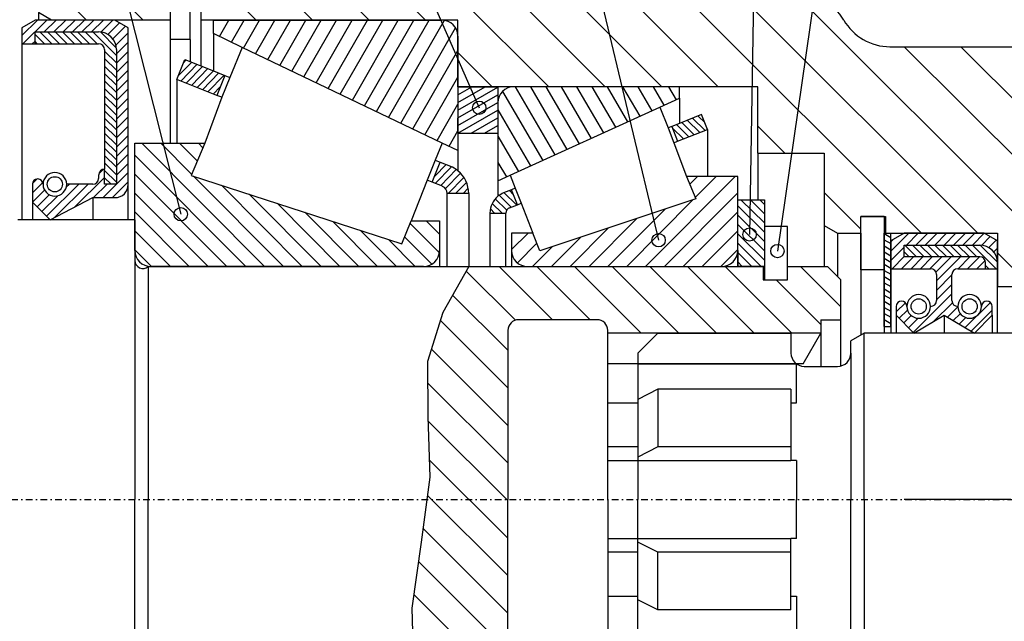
# Model space of a CAD drawing. Extents: x -297 to 297, y -210 to 210.
# Tile 8 of 12: x -95 to -21, y 83 to 128. Entities that reach past the tile are written whole.
import ezdxf

# ---------------------------------------------------------------- set-up
doc = ezdxf.new("R2010")
doc.units = 0
doc.linetypes.add('DASHDOT', pattern=[1, 0.5, -0.25, 0, -0.25])
for name, color, linetype in [('ARBR_1', 7, 'CONTINUOUS'), ('AXES', 7, 'CONTINUOUS'), ('COUPES', 7, 'CONTINUOUS'), ('FLASQU', 7, 'CONTINUOUS'), ('JOINTS', 7, 'CONTINUOUS'), ('PALIER', 7, 'CONTINUOUS'), ('ROU_14', 7, 'CONTINUOUS'), ('STANDA', 7, 'CONTINUOUS')]:
    doc.layers.add(name, color=color, linetype=linetype)

# ---------------------------------------------------------------- blocks, each defined once
blk = doc.blocks.new('*X762')
at = {"layer": 'ARBR_1', "color": 4, "linetype": 'CONTINUOUS'}
for p, q in [((-58.906, 109.5), (-54.895, 105.5)), ((-56.078, 109.5), (-52.067, 105.5)), ((-53.25, 109.5), (-48.236, 104.5)), ((-50.422, 109.5), (-45.408, 104.5)), ((-47.594, 109.5), (-42.58, 104.5)), ((-44.766, 109.5), (-39.752, 104.5)), ((-41.938, 109.5), (-36.924, 104.5)), ((-39.11, 109.5), (-39.1, 109.49)), ((-36.282, 109.5), (-33.25, 106.476)), ((-61.386, 109.153), (-57.687, 105.464)), ((-38.108, 108.5), (-34.75, 105.152)), ((-62.401, 107.344), (-58.25, 103.205)), ((-63.318, 105.439), (-58.25, 100.385)), ((-63.994, 103.293), (-58.25, 97.565)), ((-64.28, 100.758), (-58.25, 94.745)), ((-64.255, 97.914), (-58.25, 91.925)), ((-64.149, 94.988), (-58.25, 89.105)), ((-64.286, 92.305), (-58.25, 86.285)), ((-64.62, 89.817), (-58.25, 83.465)), ((-64.965, 87.341), (-58.25, 80.645)), ((-65.318, 84.873), (-54.915, 74.5)), ((-65.411, 82.146), (-57.743, 74.5)), ((-65.317, 79.233), (-60.571, 74.5)), ((-48.617, 79.5), (-43.603, 74.5)), ((-45.789, 79.5), (-40.775, 74.5)), ((-42.961, 79.5), (-38.95, 75.5)), ((-40.133, 79.5), (-35.119, 74.5)), ((-37.305, 79.5), (-33.272, 75.478)), ((-56.099, 78.5), (-52.087, 74.5)), ((-53.271, 78.5), (-49.259, 74.5)), ((-50.853, 78.909), (-46.431, 74.5)), ((-33.475, 78.5), (-33.25, 78.276)), ((-64.805, 75.901), (-63.399, 74.5))]:
    blk.add_line(p, q, dxfattribs=at)
blk = doc.blocks.new('*X2171')
at = {"layer": 'FLASQU', "color": 4, "linetype": 'CONTINUOUS'}
for p, q in [((-82.439, 146), (-64.43, 128)), ((-78.197, 146), (-55.186, 123)), ((-84.5, 143.82), (-68.672, 128)), ((-84.5, 139.58), (-72.914, 128)), ((-84.5, 135.34), (-77.156, 128)), ((-62.981, 135.031), (-50.944, 123)), ((-58.708, 135), (-46.702, 123)), ((-54.464, 134.999), (-42.46, 123)), ((-89.642, 132), (-85.64, 128)), ((-93.192, 131.308), (-89.882, 128)), ((-45.221, 130), (-27.213, 112)), ((-40.979, 130), (-22.971, 112)), ((-36.737, 130), (-15.727, 109)), ((-28.493, 126), (-11.485, 109)), ((-24.251, 126), (-7.243, 109)), ((-62, 125.571), (-59.428, 123)), ((-39.5, 120.041), (-37.458, 118)), ((-34.5, 115.044), (-31.75, 112.295)), ((-21.5, 110.53), (-18.969, 108))]:
    blk.add_line(p, q, dxfattribs=at)
blk = doc.blocks.new('*X2541')
at = {"layer": 'PALIER', "color": 4, "linetype": 'CONTINUOUS'}
for p, q in [((-57.703, 123), (-54.726, 117.879)), ((-56.553, 123), (-53.816, 118.293)), ((-55.402, 123), (-52.906, 118.706)), ((-54.251, 123), (-51.995, 119.12)), ((-53.1, 123), (-51.085, 119.534)), ((-51.95, 123), (-50.175, 119.948)), ((-50.799, 123), (-49.265, 120.361)), ((-49.648, 123), (-48.355, 120.775)), ((-48.498, 123), (-47.445, 121.189)), ((-47.347, 123), (-46.534, 121.603)), ((-46.196, 123), (-45.624, 122.016)), ((-58.649, 122.648), (-55.636, 117.465)), ((-59, 121.272), (-56.546, 117.051)), ((-59, 119.293), (-57.456, 116.638)), ((-59, 117.314), (-58.367, 116.225))]:
    blk.add_line(p, q, dxfattribs=at)
blk = doc.blocks.new('*X2549')
at = {"layer": 'PALIER', "color": 4, "linetype": 'CONTINUOUS'}
for p, q in [((-47.918, 109.5), (-41.197, 116.25)), ((-44.604, 115.668), (-44.025, 116.25)), ((-44.183, 114.671), (-42.611, 116.25)), ((-46.504, 109.5), (-41, 115.027)), ((-49.332, 109.5), (-44.338, 114.516)), ((-52.16, 109.5), (-48.574, 113.101)), ((-50.746, 109.5), (-46.456, 113.808)), ((-45.09, 109.5), (-41, 113.607)), ((-53.574, 109.5), (-50.693, 112.394)), ((-57.974, 110.762), (-56.741, 112)), ((-54.988, 109.5), (-52.811, 111.686)), ((-43.676, 109.5), (-41, 112.187)), ((-57.54, 109.777), (-56.08, 111.243)), ((-56.402, 109.5), (-54.929, 110.979)), ((-42.262, 109.5), (-41, 110.767))]:
    blk.add_line(p, q, dxfattribs=at)
blk = doc.blocks.new('*X2561')
at = {"layer": 'PALIER', "color": 4, "linetype": 'CONTINUOUS'}
for p, q in [((-79.912, 126.775), (-79.208, 128)), ((-79.006, 126.338), (-78.05, 128)), ((-78.099, 125.901), (-76.893, 128)), ((-77.192, 125.467), (-75.736, 128)), ((-76.284, 125.033), (-74.578, 128)), ((-75.376, 124.599), (-73.421, 128)), ((-74.468, 124.165), (-72.264, 128)), ((-73.56, 123.731), (-71.106, 128)), ((-72.652, 123.297), (-69.949, 128)), ((-71.744, 122.863), (-68.792, 128)), ((-70.836, 122.428), (-67.634, 128)), ((-69.928, 121.994), (-66.477, 128)), ((-69.02, 121.56), (-65.32, 128)), ((-68.113, 121.126), (-64.162, 128)), ((-67.205, 120.692), (-63.013, 127.985)), ((-66.297, 120.258), (-62.177, 127.426)), ((-65.389, 119.824), (-62, 125.721)), ((-64.481, 119.39), (-62, 123.707)), ((-63.573, 118.956), (-62, 121.693)), ((-62.666, 118.521), (-62, 119.679))]:
    blk.add_line(p, q, dxfattribs=at)
blk = doc.blocks.new('*X2569')
at = {"layer": 'PALIER', "color": 4, "linetype": 'CONTINUOUS'}
for p, q in [((-85.726, 118.75), (-76.515, 109.5)), ((-84.312, 118.75), (-82.002, 116.43)), ((-82.898, 118.75), (-81.577, 117.423)), ((-81.484, 118.75), (-81.152, 118.417)), ((-86.25, 117.856), (-77.929, 109.5)), ((-86.25, 116.436), (-79.343, 109.5)), ((-81.851, 116.279), (-75.101, 109.5)), ((-79.761, 115.6), (-73.687, 109.5)), ((-86.25, 115.016), (-80.757, 109.5)), ((-77.672, 114.922), (-72.273, 109.5)), ((-75.582, 114.243), (-70.859, 109.5)), ((-86.25, 113.596), (-82.171, 109.5)), ((-73.492, 113.565), (-69.445, 109.5)), ((-71.403, 112.886), (-68.031, 109.5)), ((-65.597, 112.735), (-63.395, 110.524)), ((-64.376, 112.93), (-63.382, 111.931)), ((-86.25, 112.176), (-83.585, 109.5)), ((-69.313, 112.208), (-66.617, 109.5)), ((-66.002, 111.722), (-63.962, 109.674)), ((-67.223, 111.529), (-65.203, 109.5)), ((-86.25, 110.756), (-84.999, 109.5))]:
    blk.add_line(p, q, dxfattribs=at)
blk = doc.blocks.new('*X2718')
at = {"layer": 'PALIER', "color": 4, "linetype": 'CONTINUOUS'}
for p, q in [((-82.607, 124.792), (-82.397, 125.007)), ((-82.995, 123.814), (-81.99, 124.844)), ((-82.811, 123.423), (-81.583, 124.681)), ((-82.404, 123.26), (-81.176, 124.518)), ((-81.996, 123.097), (-80.769, 124.355)), ((-81.589, 122.934), (-80.362, 124.192)), ((-81.182, 122.772), (-79.954, 124.03)), ((-80.775, 122.609), (-79.546, 123.868)), ((-80.367, 122.446), (-79.849, 122.977)), ((-63.748, 116.269), (-62.891, 117.147)), ((-63.706, 115.732), (-62.488, 116.981)), ((-63.355, 117.252), (-63.3, 117.309)), ((-63.297, 115.571), (-62.124, 116.773)), ((-62.945, 115.352), (-61.816, 116.509)), ((-62.742, 114.98), (-61.559, 116.192)), ((-62.175, 114.98), (-61.359, 115.816)), ((-61.609, 114.98), (-61.229, 115.37))]:
    blk.add_line(p, q, dxfattribs=at)
blk = doc.blocks.new('*X2744')
at = {"layer": 'PALIER', "color": 4, "linetype": 'CONTINUOUS'}
for p, q in [((-44.381, 120.634), (-43.447, 119.711)), ((-43.977, 120.795), (-43.477, 120.301)), ((-45.897, 119.895), (-45.067, 119.073)), ((-45.594, 120.155), (-44.662, 119.233)), ((-45.188, 120.314), (-44.257, 119.392)), ((-44.785, 120.474), (-43.852, 119.552)), ((-45.538, 118.98), (-45.472, 118.914)), ((-59.2, 114.575), (-58.343, 113.728)), ((-58.902, 114.841), (-58.009, 113.957)), ((-58.532, 115.035), (-57.603, 114.116)), ((-58.131, 115.198), (-57.844, 114.914)), ((-59.425, 114.239), (-58.689, 113.51)), ((-59.568, 113.82), (-59.255, 113.51))]:
    blk.add_line(p, q, dxfattribs=at)
blk = doc.blocks.new('*X3268')
at = {"layer": 'JOINTS', "color": 4, "linetype": 'CONTINUOUS'}
for p, q in [((-94.75, 126.835), (-93.572, 128)), ((-94.664, 126.22), (-92.863, 128)), ((-93.056, 127.11), (-92.155, 128)), ((-92.348, 127.11), (-91.447, 128)), ((-91.64, 127.11), (-90.739, 128)), ((-90.931, 127.11), (-90.031, 128)), ((-90.223, 127.11), (-89.323, 128)), ((-89.515, 127.11), (-88.615, 128)), ((-88.815, 127.103), (-87.907, 128)), ((-88.288, 126.923), (-87.401, 127.801)), ((-87.915, 126.592), (-86.951, 127.545)), ((-93.956, 126.22), (-93.75, 126.423)), ((-87.684, 126.12), (-86.75, 127.044)), ((-87.639, 125.465), (-86.75, 126.344)), ((-87.639, 124.765), (-86.75, 125.644)), ((-87.639, 124.065), (-86.75, 124.944)), ((-87.639, 123.365), (-86.75, 124.244)), ((-87.639, 122.665), (-86.75, 123.544)), ((-87.639, 121.965), (-86.75, 122.844)), ((-87.639, 121.265), (-86.75, 122.144)), ((-87.639, 120.565), (-86.75, 121.444)), ((-87.639, 119.865), (-86.75, 120.744)), ((-87.639, 119.165), (-86.75, 120.044)), ((-87.639, 118.465), (-86.75, 119.343)), ((-87.639, 117.764), (-86.75, 118.643)), ((-87.639, 117.064), (-86.75, 117.943)), ((-88.959, 116.46), (-88.613, 116.801)), ((-87.639, 116.364), (-86.75, 117.243)), ((-93.945, 115.73), (-93.605, 116.066)), ((-90.78, 113.958), (-88.528, 116.185)), ((-88.645, 114.67), (-86.75, 116.543)), ((-93.95, 115.025), (-93.171, 115.796)), ((-92.89, 113.273), (-90.465, 115.67)), ((-92.28, 113.176), (-89.757, 115.67)), ((-91.402, 115.444), (-91.173, 115.67)), ((-89.353, 114.67), (-88.341, 115.67)), ((-87.937, 114.67), (-86.75, 115.843)), ((-93.947, 114.327), (-93.034, 115.231)), ((-93.595, 113.976), (-92.676, 114.884)), ((-93.243, 113.624), (-92.045, 114.808))]:
    blk.add_line(p, q, dxfattribs=at)
blk = doc.blocks.new('*X3292')
at = {"layer": 'JOINTS', "color": 4, "linetype": 'CONTINUOUS'}
for p, q in [((-93.75, 126.918), (-93.044, 126.22)), ((-93.378, 127.11), (-92.478, 126.22)), ((-92.812, 127.11), (-91.912, 126.22)), ((-92.246, 127.11), (-91.346, 126.22)), ((-91.68, 127.11), (-90.78, 126.22)), ((-91.114, 127.11), (-90.214, 126.22)), ((-90.548, 127.11), (-89.648, 126.22)), ((-89.982, 127.11), (-89.082, 126.22)), ((-89.416, 127.11), (-87.639, 125.352)), ((-88.846, 127.106), (-87.647, 125.92)), ((-93.75, 126.358), (-93.61, 126.22)), ((-88.528, 125.672), (-87.639, 124.792)), ((-88.528, 125.112), (-87.639, 124.232)), ((-88.528, 124.552), (-87.639, 123.672)), ((-88.528, 123.992), (-87.639, 123.112)), ((-88.528, 123.432), (-87.639, 122.552)), ((-88.528, 122.872), (-87.639, 121.992)), ((-88.528, 122.312), (-87.639, 121.432)), ((-88.528, 121.751), (-87.639, 120.872)), ((-88.528, 121.191), (-87.639, 120.312)), ((-88.528, 120.631), (-87.639, 119.752)), ((-88.528, 120.071), (-87.639, 119.192)), ((-88.528, 119.511), (-87.639, 118.632)), ((-88.528, 118.951), (-87.639, 118.072)), ((-88.528, 118.391), (-87.639, 117.512)), ((-88.528, 117.831), (-87.639, 116.952)), ((-88.528, 117.271), (-87.639, 116.392)), ((-88.528, 116.711), (-87.639, 115.832)), ((-88.528, 116.151), (-88.042, 115.67))]:
    blk.add_line(p, q, dxfattribs=at)
blk = doc.blocks.new('*X3751')
at = {"layer": 'STANDA', "color": 4, "linetype": 'CONTINUOUS'}
for p, q in [((-41, 114.041), (-39, 112.064)), ((-40.756, 114.5), (-39, 112.764)), ((-40.048, 114.5), (-39, 113.464)), ((-39.34, 114.5), (-39, 114.164)), ((-41, 113.341), (-39, 111.364)), ((-41, 112.641), (-39, 110.664)), ((-41, 111.941), (-39, 109.964)), ((-41, 111.241), (-39.239, 109.5)), ((-41, 110.541), (-39.947, 109.5)), ((-41, 109.841), (-40.655, 109.5))]:
    blk.add_line(p, q, dxfattribs=at)
blk = doc.blocks.new('*X3761')
at = {"layer": 'STANDA', "color": 4, "linetype": 'CONTINUOUS'}
for p, q in [((-62, 121.818), (-59.952, 123)), ((-62, 122.395), (-60.952, 123)), ((-62, 122.972), (-61.952, 123)), ((-62, 121.24), (-59, 122.972)), ((-62, 120.663), (-59, 122.395)), ((-62, 120.086), (-59, 121.818)), ((-62, 119.508), (-59, 121.24)), ((-61.014, 119.5), (-59, 120.663)), ((-60.014, 119.5), (-59, 120.086)), ((-59.014, 119.5), (-59, 119.508)), ((-62, 62.929), (-59.278, 64.5)), ((-62, 63.506), (-60.278, 64.5)), ((-62, 64.083), (-61.278, 64.5)), ((-62, 62.351), (-59, 64.083)), ((-62, 61.774), (-59, 63.506)), ((-62, 61.197), (-59, 62.929)), ((-61.341, 61), (-59, 62.351)), ((-60.341, 61), (-59, 61.774)), ((-59.341, 61), (-59, 61.197))]:
    blk.add_line(p, q, dxfattribs=at)
blk = doc.blocks.new('*X3945')
at = {"layer": 'STANDA', "color": 4, "linetype": 'CONTINUOUS'}
for p, q in [((-30, 111.97), (-29.5, 111.681)), ((-30, 111.509), (-29.5, 111.22)), ((-30, 111.047), (-29.5, 110.758)), ((-30, 110.586), (-29.5, 110.297)), ((-30, 110.124), (-29.5, 109.835)), ((-30, 109.662), (-29.5, 109.373)), ((-30, 109.201), (-29.5, 108.912)), ((-30, 108.739), (-29.5, 108.45)), ((-30, 108.278), (-29.5, 107.989)), ((-30, 107.816), (-29.5, 107.527)), ((-30, 107.354), (-29.5, 107.065)), ((-30, 106.893), (-29.5, 106.604)), ((-30, 106.431), (-29.5, 106.142)), ((-30, 105.97), (-29.5, 105.681)), ((-30, 105.508), (-29.5, 105.219)), ((-30, 105.046), (-29.92, 105))]:
    blk.add_line(p, q, dxfattribs=at)
blk = doc.blocks.new('*X4149')
at = {"layer": 'JOINTS', "color": 4, "linetype": 'CONTINUOUS'}
for p, q in [((-29.5, 110.651), (-28.152, 112)), ((-28.333, 111.111), (-27.445, 112)), ((-27.626, 111.111), (-26.738, 112)), ((-26.919, 111.111), (-26.031, 112)), ((-26.211, 111.111), (-25.323, 112)), ((-25.504, 111.111), (-24.616, 112)), ((-24.797, 111.111), (-23.909, 112)), ((-24.09, 111.111), (-23.202, 112)), ((-23.383, 111.111), (-22.497, 111.998)), ((-22.684, 111.102), (-22.046, 111.741)), ((-29.5, 111.359), (-29.337, 111.522)), ((-29.5, 109.943), (-28.5, 110.944)), ((-22.154, 110.925), (-21.596, 111.484)), ((-21.779, 110.593), (-21.5, 110.872)), ((-29.402, 109.333), (-28.5, 110.236)), ((-28.695, 109.333), (-27.807, 110.222)), ((-27.987, 109.333), (-27.099, 110.222)), ((-27.28, 109.333), (-26.392, 110.222)), ((-26.573, 109.333), (-25.685, 110.222)), ((-26.12, 109.078), (-24.978, 110.222)), ((-26.078, 108.413), (-24.271, 110.222)), ((-24.451, 109.333), (-23.563, 110.222)), ((-23.744, 109.333), (-22.856, 110.222)), ((-21.545, 110.119), (-21.5, 110.164)), ((-23.037, 109.333), (-22.423, 109.948)), ((-21.5, 109.456), (-21.5, 109.456)), ((-26.078, 107.705), (-24.922, 108.862)), ((-26.078, 106.997), (-24.922, 108.154)), ((-27.816, 104.549), (-24.922, 107.446)), ((-29.1, 106.095), (-28.415, 106.781)), ((-26.29, 105.369), (-24.887, 106.772)), ((-25.26, 105.692), (-24.477, 106.475)), ((-23.923, 104.906), (-22.033, 106.798)), ((-28.877, 105.61), (-28.258, 106.23)), ((-28.523, 105.256), (-27.971, 105.81)), ((-24.814, 105.43), (-24.29, 105.954)), ((-23.478, 104.644), (-21.9, 106.223)), ((-28.17, 104.903), (-27.46, 105.613)), ((-24.369, 105.168), (-23.877, 105.66))]:
    blk.add_line(p, q, dxfattribs=at)
blk = doc.blocks.new('*X4180')
at = {"layer": 'JOINTS', "color": 4, "linetype": 'CONTINUOUS'}
for p, q in [((-28.455, 111.111), (-27.566, 110.222)), ((-27.889, 111.111), (-27.001, 110.222)), ((-27.324, 111.111), (-26.435, 110.222)), ((-26.758, 111.111), (-25.87, 110.222)), ((-26.192, 111.111), (-25.304, 110.222)), ((-25.627, 111.111), (-24.738, 110.222)), ((-25.061, 111.111), (-24.173, 110.222)), ((-24.496, 111.111), (-23.607, 110.222)), ((-23.93, 111.111), (-23.042, 110.222)), ((-23.364, 111.111), (-21.588, 109.333)), ((-22.798, 111.11), (-21.501, 109.812)), ((-28.5, 110.59), (-28.132, 110.222)), ((-22.389, 109.569), (-22.153, 109.333))]:
    blk.add_line(p, q, dxfattribs=at)

msp = doc.modelspace()

# ---------------------------------------------------------------- linework, layer by layer
at = {"layer": 'ARBR_1', "color": 2, "linetype": 'CONTINUOUS'}
for p, q in [((-86.25, 113), (-95.05, 113)), ((-86.25, 113), (-86.25, 110.91)), ((-86.25, 110.91), (-86.25, 110.21)), ((-86.25, 110.21), (-86.25, 109.95)), ((-86.25, 109.95), (-86.25, 92)), ((-85.25, 109.5), (-85.25, 92)), ((-85.25, 109.5), (-61.192, 109.5)), ((-61.192, 109.5), (-59.6, 109.5)), ((-59.6, 109.5), (-57.974, 109.5)), ((-57.974, 109.5), (-39.1, 109.5)), ((-39.1, 109.5), (-39.1, 108.5)), ((-37.25, 108.5), (-37.25, 109.5)), ((-37.25, 109.5), (-34.25, 109.5)), ((-33.25, 108.5), (-34.25, 109.5)), ((-39.1, 108.5), (-37.25, 108.5)), ((-33.25, 105.5), (-33.25, 108.5)), ((-51.55, 105.5), (-57.45, 105.5)), ((-34.75, 105.5), (-33.25, 105.5)), ((-34.75, 105.5), (-34.75, 104.5)), ((-33.25, 102.03), (-33.25, 105.5)), ((-58.25, 104.7), (-58.25, 92)), ((-50.75, 104.5), (-50.75, 104.7)), ((-34.75, 104.5), (-50.75, 104.5)), ((-50.75, 92), (-50.75, 104.5)), ((-36.079, 102.2), (-34.75, 104.5)), ((-34.75, 104.5), (-34.75, 102)), ((-36.079, 102.2), (-50.75, 102.2)), ((-50.75, 99.264), (-48.5, 99.264)), ((-48.5, 95.959), (-50.75, 95.959)), ((-50.75, 94.934), (-48.5, 94.934)), ((-86.25, 74.053), (-86.25, 92)), ((-85.25, 74.5), (-85.25, 92)), ((-58.25, 79.3), (-58.25, 92)), ((-50.75, 92), (-50.75, 79.5)), ((-50.75, 89.066), (-48.5, 89.066)), ((-48.5, 88.041), (-50.75, 88.041)), ((-50.75, 84.736), (-48.5, 84.736))]:
    msp.add_line(p, q, dxfattribs=at)
at = {"layer": 'ARBR_1', "color": 7, "linetype": 'CONTINUOUS'}
for p, q in [((-61.192, 109.5), (-63.126, 106.05)), ((-63.126, 106.05), (-64.288, 102.36)), ((-64.288, 102.36), (-64.267, 98.235)), ((-64.267, 98.235), (-64.102, 93.679)), ((-64.102, 93.679), (-64.758, 88.787)), ((-64.758, 88.787), (-65.465, 83.843)), ((-65.465, 83.843), (-65.313, 79.101))]:
    msp.add_line(p, q, dxfattribs=at)
at = {"layer": 'ARBR_1', "color": 2, "linetype": 'CONTINUOUS'}
for centre, radius, start, end in [((-85.65, 109.95), 0.6, 180, -48.366461), ((-57.45, 104.7), 0.8, 90, 180), ((-51.55, 104.7), 0.8, 0, 90)]:
    msp.add_arc(centre, radius, start, end, dxfattribs=at)
at = {"layer": 'AXES', "color": 2, "linetype": 'DASHDOT'}
msp.add_line((-140.64, 92), (77.207, 92), dxfattribs=at)
at = {"layer": 'COUPES', "color": 7, "linetype": 'CONTINUOUS'}
for p, q in [((-57.605, 156.02), (-46.935, 111.47)), ((-39.385, 156.04), (-40.111, 111.9)), ((-31.472, 155.98), (-38.02, 110.66)), ((-93.476, 155.92), (-82.807, 113.42)), ((-75.476, 155.92), (-60.403, 121.42))]:
    msp.add_line(p, q, dxfattribs=at)
at = {"layer": 'COUPES', "color": 2, "linetype": 'CONTINUOUS'}
msp.add_line((-20.5, 92), (-28.5, 92), dxfattribs=at)
at = {"layer": 'COUPES', "color": 7, "linetype": 'CONTINUOUS'}
for centre in [(-60.403, 121.42), (-82.807, 113.42), (-40.111, 111.9), (-46.935, 111.47), (-38.02, 110.66)]:
    msp.add_circle(centre, 0.5, dxfattribs=at)
at = {"layer": 'FLASQU', "color": 2, "linetype": 'CONTINUOUS'}
for p, q in [((-83.6, 128.75), (-83.6, 128)), ((-81.3, 128.75), (-81.3, 128)), ((-92.5, 128), (-93.5, 128.58)), ((-93.5, 128.58), (-93.5, 128)), ((-83.6, 128), (-92.5, 128)), ((-62, 128), (-81.3, 128)), ((-81.3, 128), (-81.3, 124.56)), ((-62, 123), (-62, 128)), ((-29.572, 126), (-19.45, 126)), ((-39.5, 123), (-62, 123)), ((-39.5, 118), (-39.5, 123)), ((-39.5, 118), (-34.5, 118)), ((-39.5, 118), (-39.5, 114.5)), ((-34.5, 118), (-34.5, 112.58)), ((-31.75, 112), (-31.75, 113.25)), ((-31.75, 113.25), (-29.9, 113.25)), ((-29.9, 113.25), (-29.9, 112)), ((-34.5, 112.58), (-33.5, 112)), ((-34.5, 112.58), (-34.5, 109.5)), ((-33.5, 112), (-31.75, 112)), ((-33.5, 112), (-33.5, 108.75)), ((-31.75, 112), (-31.75, 104.36)), ((-29.9, 112), (-21.5, 112)), ((-21.5, 112), (-21.5, 108)), ((-21.5, 108), (-17, 108)), ((-21.5, 104.5), (-21.5, 108))]:
    msp.add_line(p, q, dxfattribs=at)
for centre, start, end in [((-36.5, 126), 30.000728, 90), ((-29.572, 130), -149.999272, -90)]:
    msp.add_arc(centre, 3.9999, start, end, dxfattribs=at)
at = {"layer": 'JOINTS', "color": 2, "linetype": 'CONTINUOUS'}
for p, q in [((-93.75, 128), (-94.75, 127.43)), ((-87.75, 128), (-93.75, 128)), ((-86.75, 127.43), (-87.75, 128)), ((-94.75, 127.43), (-94.75, 126.22)), ((-86.75, 115.67), (-86.75, 127.43)), ((-93.75, 126.22), (-93.75, 127.11)), ((-93.75, 127.11), (-88.972, 127.11)), ((-94.75, 126.22), (-93.75, 126.22)), ((-94.75, 126.22), (-94.75, 113)), ((-93.75, 126.22), (-88.972, 126.22)), ((-88.528, 125.78), (-88.528, 116.81)), ((-87.639, 125.78), (-87.639, 115.67)), ((-88.528, 115.67), (-88.528, 116.81)), ((-88.972, 116.37), (-88.972, 116.11)), ((-93.95, 115.67), (-93.95, 114.33)), ((-89.417, 115.67), (-91.372, 115.67)), ((-87.639, 115.67), (-88.528, 115.67)), ((-86.75, 113), (-86.75, 115.67)), ((-92.617, 113), (-89.417, 114.67)), ((-89.417, 114.67), (-87.75, 114.67)), ((-89.417, 114.67), (-89.417, 113)), ((-93.95, 114.33), (-92.617, 113)), ((-93.95, 114.33), (-93.95, 113)), ((-28.5, 112), (-29.5, 111.429)), ((-22.5, 112), (-28.5, 112)), ((-21.5, 111.429), (-22.5, 112)), ((-29.5, 111.429), (-29.5, 109.333)), ((-28.5, 110.222), (-28.5, 111.111)), ((-28.5, 111.111), (-22.8333, 111.111)), ((-21.5, 109.333), (-21.5, 111.429)), ((-22.8333, 110.222), (-28.5, 110.222)), ((-22.3889, 109.333), (-22.3889, 109.778)), ((-21.5, 109.333), (-21.5, 109.778)), ((-29.5, 109.333), (-26.5222, 109.333)), ((-29.5, 109.333), (-29.5, 104.5)), ((-26.0778, 108.889), (-26.0778, 106.944)), ((-24.9222, 106.944), (-24.9222, 108.889)), ((-24.4778, 109.333), (-22.3889, 109.333)), ((-22.3889, 109.333), (-21.5, 109.333)), ((-21.5, 104.5), (-21.5, 109.333)), ((-29.1, 106.5), (-29.1, 105.833)), ((-21.9, 105.833), (-21.9, 106.5)), ((-29.1, 105.833), (-27.7667, 104.5)), ((-29.1, 105.833), (-29.1, 104.5)), ((-27.7667, 104.5), (-25.5, 105.833)), ((-25.5, 105.833), (-23.2333, 104.5)), ((-25.5, 105.833), (-25.5, 104.5)), ((-23.2333, 104.5), (-21.9, 105.833)), ((-21.9, 105.833), (-21.9, 104.5)), ((-29.5, 105), (-29.5, 104.5))]:
    msp.add_line(p, q, dxfattribs=at)
for centre, radius in [((-92.261, 115.67), 0.572), ((-27.4111, 106.5), 0.5714), ((-23.5889, 106.5), 0.5714)]:
    msp.add_circle(centre, radius, dxfattribs=at)
for centre, radius, start, end in [((-88.972, 125.78), 1.333, 0, 90), ((-88.972, 125.78), 0.444, 0, 90), ((-88.528, 116.37), 0.44, 90, 180), ((-93.55, 115.67), 0.4, 0, 180), ((-92.261, 115.67), 0.889, 0, 180), ((-89.417, 116.11), 0.44, -90, 0), ((-92.261, 115.67), 0.889, 180, 0), ((-87.75, 115.67), 1, -90, 0), ((-22.8333, 109.778), 1.3333, 0, 90), ((-22.8333, 109.778), 0.4444, 0, 90), ((-26.5222, 108.889), 0.4444, 0, 90), ((-24.4778, 108.889), 0.444, 90, 180), ((-27.4111, 106.5), 0.8889, 0, 180), ((-23.5889, 106.5), 0.8889, 0, 180), ((-28.7, 106.5), 0.4, 0, 180), ((-27.4111, 106.5), 0.8889, 180, 0), ((-26.5222, 106.944), 0.444, -90, 0), ((-24.4778, 106.944), 0.4444, 180, -90), ((-23.5889, 106.5), 0.8889, 180, 0), ((-22.3, 106.5), 0.4, 0, 180)]:
    msp.add_arc(centre, radius, start, end, dxfattribs=at)
at = {"layer": 'PALIER', "color": 2, "linetype": 'CONTINUOUS'}
for p, q in [((-80.357, 128), (-63.2, 128)), ((-80.357, 126.99), (-80.357, 128)), ((-78.202, 125.95), (-80.357, 126.99)), ((-80.357, 126.99), (-80.357, 124.19)), ((-62, 126.8), (-62, 118.2)), ((-78.202, 125.95), (-79.127, 123.7)), ((-63.184, 118.77), (-78.202, 125.95)), ((-83.104, 123.54), (-82.505, 125.05)), ((-82.505, 125.05), (-80.357, 124.19)), ((-80.357, 124.19), (-79.502, 123.85)), ((-80.102, 122.34), (-83.104, 123.54)), ((-83.104, 123.54), (-83.104, 118.75)), ((-79.502, 123.85), (-80.102, 122.34)), ((-79.127, 123.7), (-79.727, 122.2)), ((-79.502, 123.85), (-79.127, 123.7)), ((-45.374, 123), (-57.8, 123)), ((-45.374, 122.13), (-45.374, 123)), ((-79.727, 122.2), (-81.01, 118.75)), ((-79.727, 122.2), (-80.102, 122.34)), ((-46.848, 121.46), (-45.374, 122.13)), ((-45.374, 122.13), (-45.374, 120.24)), ((-59, 121.8), (-59, 115.94)), ((-58.089, 116.35), (-46.848, 121.46)), ((-46.848, 121.46), (-46.225, 119.91)), ((-43.712, 120.9), (-45.374, 120.24)), ((-43.273, 119.78), (-43.712, 120.9)), ((-45.946, 120.02), (-46.225, 119.91)), ((-46.225, 119.91), (-45.786, 118.79)), ((-45.374, 120.24), (-45.946, 120.02)), ((-45.946, 120.02), (-45.507, 118.9)), ((-45.507, 118.9), (-43.273, 119.78)), ((-43.273, 119.78), (-43.273, 116.25)), ((-62, 119.5), (-62, 116.68)), ((-86.25, 110.7), (-86.25, 118.75)), ((-86.25, 118.75), (-83.104, 118.75)), ((-83.104, 118.75), (-81.01, 118.75)), ((-81.01, 118.75), (-82.04, 116.34)), ((-63.184, 118.77), (-63.703, 117.47)), ((-62, 118.2), (-63.184, 118.77)), ((-45.786, 118.79), (-45.507, 118.9)), ((-45.786, 118.79), (-44.85, 116.25)), ((-63.703, 117.47), (-64.303, 115.97)), ((-63.928, 115.82), (-63.328, 117.32)), ((-63.703, 117.47), (-63.328, 117.32)), ((-63.328, 117.32), (-62.569, 117.02)), ((-82.04, 116.34), (-66.21, 111.2)), ((-59, 115.94), (-58.089, 116.35)), ((-58.089, 116.35), (-57.7, 115.37)), ((-43.273, 116.25), (-44.85, 116.25)), ((-44.85, 116.25), (-44.145, 114.58)), ((-41, 116.25), (-43.273, 116.25)), ((-41, 110.7), (-41, 116.25)), ((-64.303, 115.97), (-65.519, 112.93)), ((-63.928, 115.82), (-64.303, 115.97)), ((-63.169, 115.52), (-63.928, 115.82)), ((-59, 115.94), (-59, 114.77)), ((-57.7, 115.37), (-57.979, 115.26)), ((-57.7, 115.37), (-57.261, 114.25)), ((-61.192, 114.98), (-62.808, 114.98)), ((-62.808, 109.5), (-62.808, 114.98)), ((-61.192, 114.98), (-61.192, 109.5)), ((-57.979, 115.26), (-58.569, 115.02)), ((-57.541, 114.14), (-57.979, 115.26)), ((-44.145, 114.58), (-55.855, 110.67)), ((-58.13, 113.91), (-57.541, 114.14)), ((-57.541, 114.14), (-57.261, 114.25)), ((-57.261, 114.25), (-56.378, 112)), ((-59.6, 113.51), (-58.4, 113.51)), ((-59.6, 113.51), (-59.6, 109.5)), ((-58.4, 109.5), (-58.4, 113.51)), ((-66.21, 111.2), (-65.519, 112.93)), ((-65.519, 112.93), (-63.382, 112.93)), ((-63.382, 112.93), (-63.382, 110.7)), ((-56.378, 112), (-57.974, 112)), ((-57.974, 112), (-57.974, 110.7)), ((-55.855, 110.67), (-56.378, 112)), ((-86.25, 110.7), (-86.25, 109.5)), ((-63.382, 110.7), (-63.382, 109.5)), ((-57.974, 110.7), (-57.974, 109.5)), ((-41, 110.7), (-41, 109.5)), ((-64.582, 109.5), (-85.05, 109.5)), ((-56.774, 109.5), (-42.2, 109.5))]:
    msp.add_line(p, q, dxfattribs=at)
for centre, radius, start, end in [((-63.2, 126.8), 1.2, 0, 90), ((-57.8, 121.8), 1.2, 90, 180), ((-63.382, 114.98), 2.1909, 50.890918, 68.271264), ((-63.382, 114.98), 2.19, 0, 50.890918), ((-63.382, 114.98), 0.574, 0, 68.47352), ((-57.974, 113.51), 1.6249, 129.155434, 180), ((-57.974, 113.51), 1.623, 111.506411, 129.155434), ((-57.974, 113.51), 0.4293, 111.305784, 180), ((-85.05, 110.7), 1.2, 180, -90), ((-64.582, 110.7), 1.2, -90, 0), ((-56.774, 110.7), 1.2, 180, -90), ((-42.2, 110.7), 1.2, -90, 0)]:
    msp.add_arc(centre, radius, start, end, dxfattribs=at)
at = {"layer": 'ROU_14', "color": 2, "linetype": 'CONTINUOUS'}
for p, q in [((-47, 104.5), (-48.5, 103)), ((-47, 104.5), (-37, 104.5)), ((-37, 104.5), (-37, 103)), ((-31.5, 104.5), (-32.5, 103.92)), ((-17.943, 104.5), (-31.5, 104.5)), ((-31.5, 92), (-31.5, 104.5)), ((-32.5, 103), (-32.5, 103.92)), ((-48.5, 103), (-48.5, 92)), ((-32.5, 103), (-32.5, 92)), ((-48.5, 102.2), (-36.597, 102.2)), ((-36.597, 99.264), (-36.597, 102.2)), ((-36, 102), (-33.5, 102)), ((-47, 100.29), (-48.5, 99.521)), ((-37, 100.29), (-47, 100.29)), ((-47, 100.29), (-47, 95.959)), ((-37, 100.29), (-37, 94.934)), ((-37, 99.264), (-36.597, 99.264)), ((-47, 95.959), (-48.5, 95.191)), ((-37, 95.959), (-47, 95.959)), ((-48.5, 94.934), (-37, 94.934)), ((-36.597, 94.934), (-37, 94.934)), ((-36.597, 94.934), (-36.597, 92)), ((-48.5, 81), (-48.5, 92)), ((-36.597, 89.066), (-36.597, 92)), ((-32.5, 81), (-32.5, 92)), ((-31.5, 92), (-31.5, 79.5)), ((-48.5, 89.066), (-37, 89.066)), ((-47, 88.041), (-48.5, 88.809)), ((-37, 83.711), (-37, 89.066)), ((-36.597, 89.066), (-37, 89.066)), ((-37, 88.041), (-47, 88.041)), ((-47, 83.711), (-47, 88.041)), ((-47, 83.711), (-48.5, 84.479)), ((-37, 84.736), (-36.597, 84.736)), ((-36.597, 84.736), (-36.597, 81.802)), ((-37, 83.711), (-47, 83.711))]:
    msp.add_line(p, q, dxfattribs=at)
for centre, start, end in [((-36, 103), 180, -90), ((-33.5, 103), -90, 0)]:
    msp.add_arc(centre, 1, start, end, dxfattribs=at)
at = {"layer": 'STANDA', "color": 2, "linetype": 'CONTINUOUS'}
for p, q in [((-83.6, 128.75), (-83.6, 126.55)), ((-82.1, 126.55), (-82.1, 128.75)), ((-82.1, 126.55), (-83.6, 126.55)), ((-83.6, 126.55), (-83.6, 118.75)), ((-82.1, 126.55), (-82.1, 124.88)), ((-62, 123), (-59, 123)), ((-62, 123), (-62, 119.5)), ((-59, 123), (-59, 119.5)), ((-62, 119.5), (-62, 120.64)), ((-62, 119.5), (-59, 119.5)), ((-41, 114.5), (-39, 114.5)), ((-41, 109.5), (-41, 114.5)), ((-39, 114.5), (-39, 109.5)), ((-31.75, 109.25), (-31.75, 113.25)), ((-30, 113.25), (-31.75, 113.25)), ((-30, 113.25), (-30, 109.25)), ((-39, 112.5), (-39, 108.5)), ((-37.25, 112.5), (-39, 112.5)), ((-37.25, 108.5), (-37.25, 112.5)), ((-30, 105), (-30, 112)), ((-30, 112), (-29.5, 112)), ((-29.5, 105), (-29.5, 112)), ((-39, 109.5), (-41, 109.5)), ((-30, 109.25), (-31.75, 109.25)), ((-31.75, 109.25), (-31.75, 104.36)), ((-30, 109.25), (-30, 104.5)), ((-39, 108.5), (-37.25, 108.5)), ((-30, 105), (-29.5, 105)), ((-30, 105), (-30, 104.5))]:
    msp.add_line(p, q, dxfattribs=at)

# ---------------------------------------------------------------- block references
at = {"layer": 'ARBR_1', "color": 4, "linetype": 'CONTINUOUS'}
msp.add_blockref('*X762', (0, 0), dxfattribs=at)
at = {"layer": 'FLASQU', "color": 4, "linetype": 'CONTINUOUS'}
msp.add_blockref('*X2171', (0, 0), dxfattribs=at)
at = {"layer": 'JOINTS', "color": 4, "linetype": 'CONTINUOUS'}
for name in ['*X3268', '*X3292', '*X4149', '*X4180']:
    msp.add_blockref(name, (0, 0), dxfattribs=at)
at = {"layer": 'PALIER', "color": 4, "linetype": 'CONTINUOUS'}
for name in ['*X2561', '*X2718', '*X2541', '*X2744', '*X2569', '*X2549']:
    msp.add_blockref(name, (0, 0), dxfattribs=at)
at = {"layer": 'STANDA', "color": 4, "linetype": 'CONTINUOUS'}
for name in ['*X3761', '*X3751', '*X3945']:
    msp.add_blockref(name, (0, 0), dxfattribs=at)

doc.saveas('drawing.dxf')
